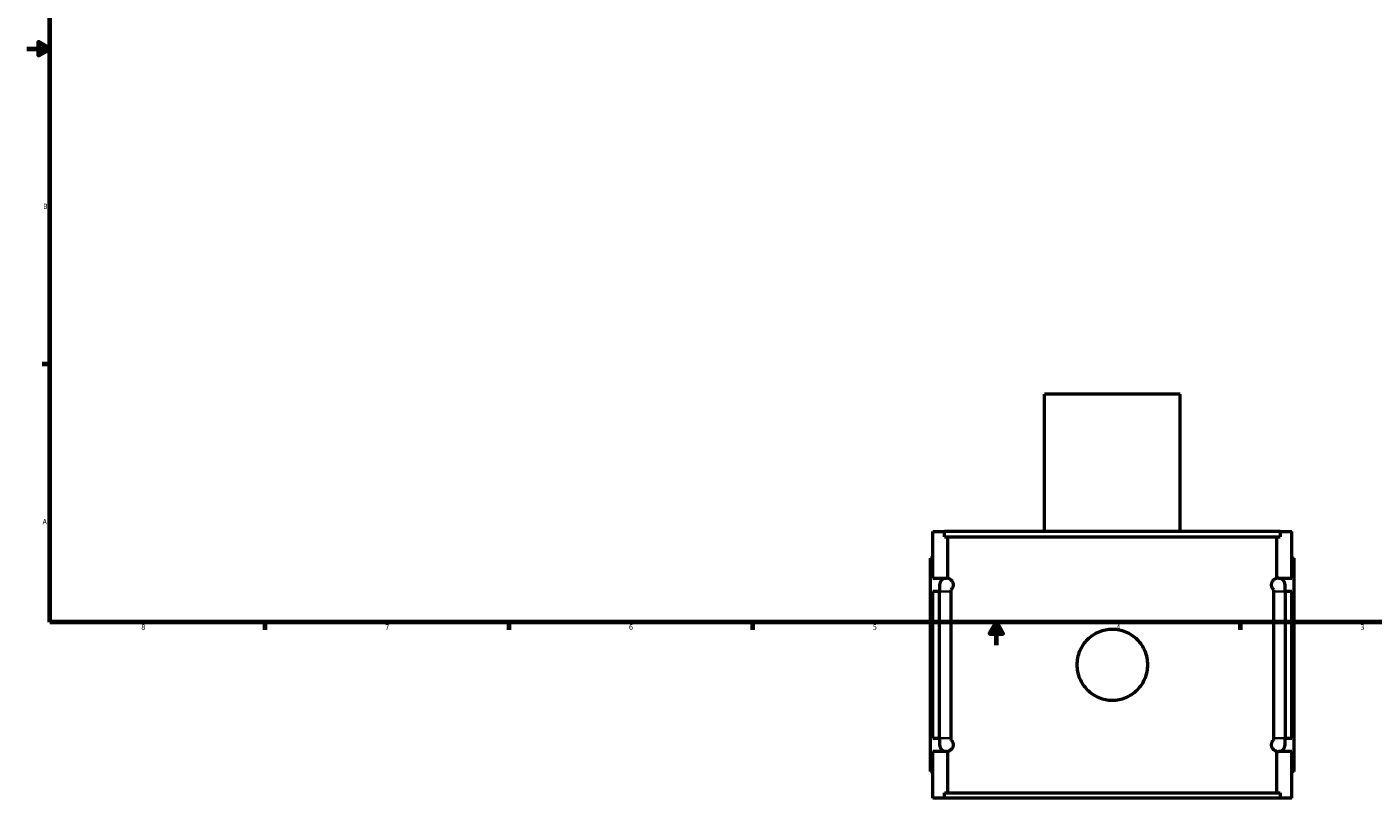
# Model space of a CAD drawing. Header units: inches. Extents: x -1.6 to 48.8, y -2.1 to 47.9.
# Tile 1 of 8: x 0.1 to 23.6, y -2.1 to 11.4. Entities that reach past the tile are written whole.
import ezdxf

# ---------------------------------------------------------------- set-up
doc = ezdxf.new("R2010")
doc.units = ezdxf.units.IN
doc.header["$MEASUREMENT"] = 0
for name, color, linetype, lineweight in [('Border (ANSI)', 7, 'Continuous', 70), ('Visible (ANSI)', 7, 'Continuous', 50), ('Visible Narrow (ANSI)', 7, 'Continuous', 35)]:
    doc.layers.add(name, color=color, linetype=linetype, lineweight=lineweight)
doc.styles.add('Note Text (ANSI)', font='tahoma.ttf')

# ---------------------------------------------------------------- blocks, each defined once
blk = doc.blocks.new('Borders Default Border')
at = {"layer": 'Border (ANSI)'}
for p, q in [((0.5, 5.5), (0.366, 5.5)), ((4.25, 1), (4.25, 0.866)), ((8.5, 1), (8.5, 0.866)), ((12.75, 1), (12.75, 0.866)), ((21.25, 1), (21.25, 0.866))]:
    blk.add_line(p, q, dxfattribs=at)
at = {"layer": 'Border (ANSI)', "flags": 128}
for points in [[(0.5, 1), (0.5, 21), (33.5, 21), (33.5, 1), (0.5, 1)], [(0.1, 11), (0.5, 11), (0.3, 11.115), (0.3, 10.885), (0.5, 11)], [(17, 0.6), (17, 1), (16.885, 0.8), (17.115, 0.8), (17, 1)]]:
    blk.add_lwpolyline(points, dxfattribs=at)
at = {"layer": 'Border (ANSI)', "color": 5, "true_color": 0x0000ff, "char_height": 0.0945, "attachment_point": 7, "style": 'Note Text (ANSI)'}
for s, insert in [('B', (0.384, 8.203)), ('A', (0.373, 2.703)), ('8', (2.094, 0.863)), ('7', (6.346, 0.866)), ('6', (10.595, 0.864)), ('5', (14.847, 0.864)), ('4', (19.092, 0.866)), ('3', (23.346, 0.864))]:
    blk.add_mtext(s, dxfattribs=dict(at, insert=insert))

msp = doc.modelspace()

# ---------------------------------------------------------------- linework, layer by layer
at = {"layer": 'Visible (ANSI)'}
for p, q in [((20.205, 4.975), (17.839, 4.975)), ((17.839, 2.58), (17.839, 4.975)), ((20.205, 2.58), (20.205, 4.975)), ((15.892, 1.768), (15.892, 2.58)), ((15.892, 2.58), (16.097, 2.58)), ((21.947, 2.58), (16.097, 2.58)), ((16.097, 2.487), (16.097, 2.58)), ((16.097, 2.487), (21.947, 2.487)), ((16.156, 1.765), (16.156, 2.487)), ((21.887, 1.765), (21.887, 2.487)), ((21.947, 2.58), (22.152, 2.58)), ((21.947, 2.58), (21.947, 2.487)), ((22.152, 1.768), (22.152, 2.58)), ((15.892, 2.115), (15.852, 2.115)), ((15.852, -1.605), (15.852, 2.115)), ((22.152, 2.115), (22.191, 2.115)), ((22.191, -1.605), (22.191, 2.115)), ((15.892, 1.768), (16.128, 1.768)), ((16.01, 1.65), (16.01, 1.532)), ((21.916, 1.768), (22.152, 1.768)), ((22.034, 1.532), (22.034, 1.65)), ((15.892, -1.022), (15.892, 1.532)), ((16.01, 1.532), (15.892, 1.532)), ((16.01, -1.022), (16.01, 1.532)), ((16.205, 1.532), (16.205, -1.022)), ((21.839, -1.022), (21.839, 1.532)), ((22.034, 1.532), (22.034, -1.022)), ((22.152, 1.532), (22.034, 1.532)), ((22.152, -1.022), (22.152, 1.532)), ((15.892, -1.022), (16.01, -1.022)), ((16.01, -1.022), (16.01, -1.14)), ((22.034, -1.14), (22.034, -1.022)), ((22.034, -1.022), (22.152, -1.022)), ((15.892, -2.07), (15.892, -1.258)), ((16.128, -1.258), (15.892, -1.258)), ((16.156, -1.977), (16.156, -1.254)), ((21.887, -1.977), (21.887, -1.254)), ((22.152, -1.258), (21.916, -1.258)), ((22.152, -2.07), (22.152, -1.258)), ((15.852, -1.605), (15.892, -1.605)), ((22.191, -1.605), (22.152, -1.605)), ((16.097, -2.07), (15.892, -2.07)), ((16.097, -1.977), (21.947, -1.977)), ((16.097, -2.07), (16.097, -1.977)), ((21.947, -2.07), (16.097, -2.07)), ((21.947, -1.977), (21.947, -2.07)), ((22.152, -2.07), (21.947, -2.07))]:
    msp.add_line(p, q, dxfattribs=at)
for centre, start, end in [((16.128, 1.65), 90, 180), ((16.128, 1.65), 76.0876, 90), ((21.916, 1.65), 90, 103.9124), ((21.916, 1.65), 0, 90), ((16.128, -1.14), 180, 270), ((21.916, -1.14), 270, 0), ((16.128, -1.14), 270, 283.9124), ((21.916, -1.14), 256.0876, 270)]:
    msp.add_arc(centre, 0.118, start, end, dxfattribs=at)
for points, knots in [([(16.156, 1.765), (16.16, 1.764), (16.165, 1.763), (16.18, 1.757), (16.191, 1.751), (16.209, 1.736), (16.216, 1.73), (16.228, 1.714), (16.234, 1.704), (16.241, 1.685), (16.243, 1.679), (16.245, 1.669), (16.245, 1.665), (16.246, 1.658), (16.246, 1.654), (16.246, 1.647), (16.246, 1.643), (16.245, 1.635), (16.245, 1.632), (16.243, 1.622), (16.241, 1.616), (16.234, 1.597), (16.228, 1.587), (16.216, 1.571), (16.21, 1.565), (16.205, 1.56)], [0.945072, 0.945072, 0.945072, 0.945072, 1.091079, 1.091079, 1.454772, 1.454772, 1.621113, 1.621113, 1.787455, 1.787455, 1.844848, 1.844848, 1.873544, 1.873544, 1.902241, 1.902241, 1.930937, 1.930937, 1.959633, 1.959633, 2.017026, 2.017026, 2.183368, 2.183368, 2.34001, 2.34001, 2.34001, 2.34001]), ([(21.839, 1.56), (21.834, 1.565), (21.828, 1.571), (21.816, 1.587), (21.809, 1.597), (21.803, 1.616), (21.801, 1.622), (21.799, 1.632), (21.798, 1.635), (21.798, 1.643), (21.798, 1.647), (21.798, 1.654), (21.798, 1.658), (21.798, 1.665), (21.799, 1.669), (21.801, 1.679), (21.803, 1.685), (21.809, 1.704), (21.816, 1.714), (21.828, 1.73), (21.834, 1.736), (21.852, 1.751), (21.864, 1.757), (21.879, 1.763), (21.883, 1.764), (21.887, 1.765)], [1.464153, 1.464153, 1.464153, 1.464153, 1.620812, 1.620812, 1.787142, 1.787142, 1.844533, 1.844533, 1.873228, 1.873228, 1.901923, 1.901923, 1.930619, 1.930619, 1.959314, 1.959314, 2.016704, 2.016704, 2.183034, 2.183034, 2.349364, 2.349364, 2.712985, 2.712985, 2.859087, 2.859087, 2.859087, 2.859087]), ([(19.639, 0.255), (19.639, 0.216), (19.635, 0.176), (19.62, 0.096), (19.608, 0.057), (19.576, -0.019), (19.557, -0.056), (19.511, -0.123), (19.486, -0.154), (19.431, -0.209), (19.4, -0.234), (19.333, -0.279), (19.296, -0.299), (19.22, -0.331), (19.181, -0.343), (19.101, -0.358), (19.061, -0.362), (18.983, -0.362), (18.943, -0.358), (18.863, -0.343), (18.823, -0.331), (18.747, -0.299), (18.711, -0.279), (18.644, -0.234), (18.613, -0.209), (18.558, -0.154), (18.532, -0.123), (18.487, -0.056), (18.467, -0.019), (18.436, 0.057), (18.424, 0.096), (18.408, 0.176), (18.405, 0.216), (18.405, 0.294), (18.408, 0.334), (18.424, 0.414), (18.436, 0.454), (18.467, 0.53), (18.487, 0.566), (18.532, 0.634), (18.558, 0.664), (18.613, 0.719), (18.644, 0.745), (18.711, 0.79), (18.747, 0.81), (18.823, 0.841), (18.863, 0.853), (18.943, 0.869), (18.983, 0.873), (19.061, 0.873), (19.101, 0.869), (19.181, 0.853), (19.22, 0.841), (19.296, 0.81), (19.333, 0.79), (19.4, 0.745), (19.431, 0.719), (19.486, 0.664), (19.511, 0.634), (19.557, 0.566), (19.576, 0.53), (19.608, 0.454), (19.62, 0.414), (19.635, 0.334), (19.639, 0.294), (19.639, 0.255)], [0, 0, 0, 0, 0.296297, 0.296297, 0.592594, 0.592594, 0.888891, 0.888891, 1.185188, 1.185188, 1.481464, 1.481464, 1.77774, 1.77774, 2.074016, 2.074016, 2.370292, 2.370292, 2.666569, 2.666569, 2.962845, 2.962845, 3.259121, 3.259121, 3.555397, 3.555397, 3.851694, 3.851694, 4.147991, 4.147991, 4.444288, 4.444288, 4.740585, 4.740585, 5.036882, 5.036882, 5.333179, 5.333179, 5.629476, 5.629476, 5.925773, 5.925773, 6.222049, 6.222049, 6.518325, 6.518325, 6.814601, 6.814601, 7.110877, 7.110877, 7.407153, 7.407153, 7.70343, 7.70343, 7.999706, 7.999706, 8.295982, 8.295982, 8.592279, 8.592279, 8.888576, 8.888576, 9.184873, 9.184873, 9.48117, 9.48117, 9.48117, 9.48117]), ([(16.205, -1.05), (16.21, -1.054), (16.216, -1.06), (16.228, -1.076), (16.234, -1.086), (16.241, -1.105), (16.243, -1.111), (16.245, -1.121), (16.245, -1.125), (16.246, -1.132), (16.246, -1.136), (16.246, -1.143), (16.246, -1.147), (16.245, -1.155), (16.245, -1.158), (16.243, -1.168), (16.241, -1.174), (16.234, -1.193), (16.228, -1.203), (16.216, -1.22), (16.209, -1.226), (16.191, -1.241), (16.18, -1.247), (16.165, -1.252), (16.16, -1.253), (16.156, -1.254)], [1.464471, 1.464471, 1.464471, 1.464471, 1.621113, 1.621113, 1.787455, 1.787455, 1.844848, 1.844848, 1.873544, 1.873544, 1.902241, 1.902241, 1.930937, 1.930937, 1.959633, 1.959633, 2.017026, 2.017026, 2.183368, 2.183368, 2.34971, 2.34971, 2.713402, 2.713402, 2.859409, 2.859409, 2.859409, 2.859409]), ([(21.887, -1.254), (21.883, -1.253), (21.879, -1.252), (21.864, -1.247), (21.852, -1.241), (21.834, -1.226), (21.828, -1.22), (21.816, -1.203), (21.809, -1.193), (21.803, -1.174), (21.801, -1.168), (21.799, -1.158), (21.798, -1.155), (21.798, -1.147), (21.798, -1.143), (21.798, -1.136), (21.798, -1.132), (21.798, -1.125), (21.799, -1.121), (21.801, -1.111), (21.803, -1.105), (21.809, -1.086), (21.816, -1.076), (21.828, -1.06), (21.834, -1.054), (21.839, -1.05)], [0.94476, 0.94476, 0.94476, 0.94476, 1.090862, 1.090862, 1.454483, 1.454483, 1.620812, 1.620812, 1.787142, 1.787142, 1.844533, 1.844533, 1.873228, 1.873228, 1.901923, 1.901923, 1.930619, 1.930619, 1.959314, 1.959314, 2.016704, 2.016704, 2.183034, 2.183034, 2.339693, 2.339693, 2.339693, 2.339693])]:
    msp.add_open_spline(points, degree=3, knots=knots, dxfattribs=at)
for points in [[(16.205, 1.56), (16.205, 1.551), (16.205, 1.542), (16.205, 1.532)], [(21.839, 1.532), (21.839, 1.542), (21.839, 1.551), (21.839, 1.56)], [(16.205, -1.022), (16.205, -1.031), (16.205, -1.04), (16.205, -1.05)], [(21.839, -1.05), (21.839, -1.04), (21.839, -1.031), (21.839, -1.022)]]:
    msp.add_open_spline(points, degree=3, dxfattribs=at)
at = {"layer": 'Visible Narrow (ANSI)'}
for p, q in [((16.194, 1.532), (16.011, 1.532)), ((21.849, 1.532), (22.033, 1.532)), ((16.194, -1.022), (16.011, -1.022)), ((21.849, -1.022), (22.033, -1.022))]:
    msp.add_line(p, q, dxfattribs=at)

# ---------------------------------------------------------------- block references
msp.add_blockref('Borders Default Border', (0, 0))

doc.saveas('drawing.dxf')
